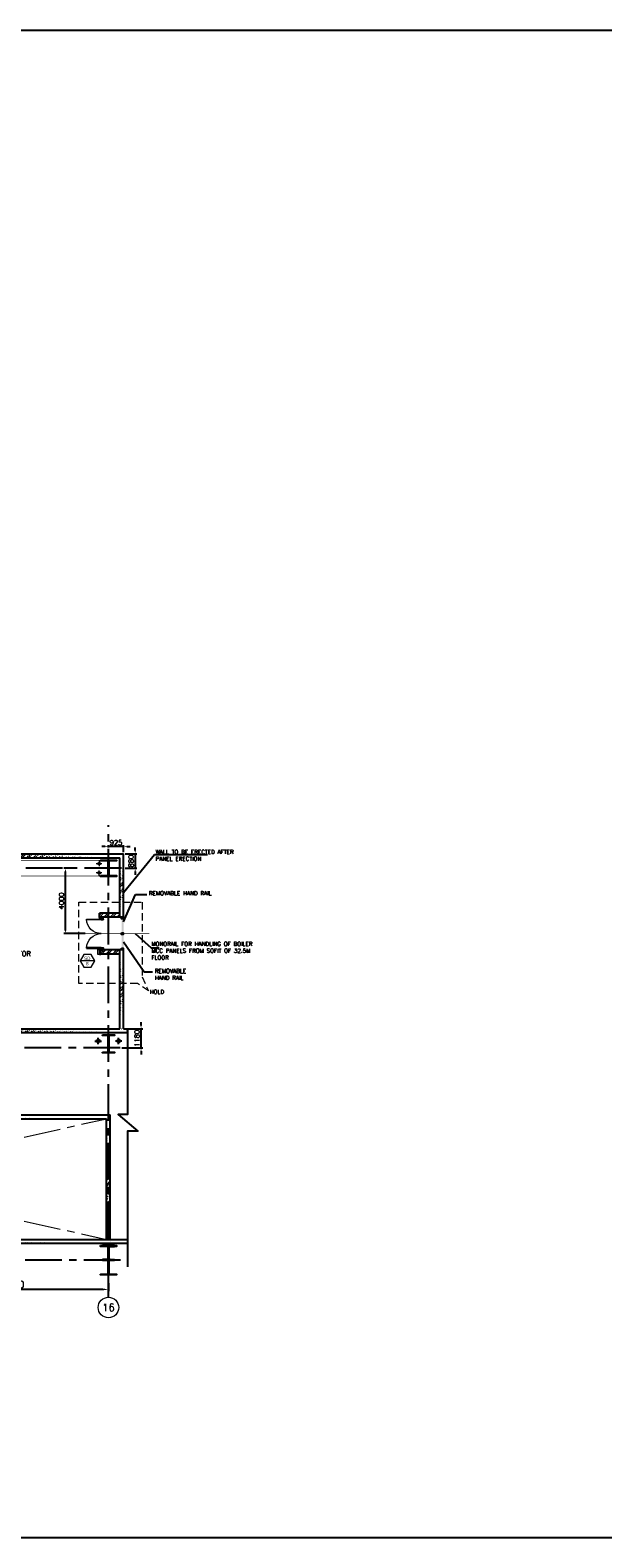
# Model space of a CAD drawing. Header units: inches. Extents: x 0 to 1544102, y -287698 to 23144100.
# Tile 75 of 256: x 566418 to 601493, y -206482 to -114173. Entities that reach past the tile are written whole.
import ezdxf
from ezdxf.enums import TextEntityAlignment as Align

# ---------------------------------------------------------------- set-up
doc = ezdxf.new("R2010")
doc.units = ezdxf.units.IN
doc.header["$LTSCALE"] = 1800
doc.header["$MEASUREMENT"] = 0
for name, pattern in [('CENTER', [2, 1.25, -0.25, 0.25, -0.25]), ('CENTER2', [1.125, 0.75, -0.125, 0.125, -0.125]), ('HIDDEN', [0.375, 0.25, -0.125]), ('HIDDEN2', [0.1875, 0.125, -0.0625])]:
    doc.linetypes.add(name, pattern=pattern)
doc.layers.get('0').update_dxf_attribs({"color": 253, "lineweight": 9})
for name, color, linetype in [('1', 7, 'Continuous'), ('3con', 3, 'Continuous'), ('BODY', 3, 'Continuous'), ('BRACING', 1, 'HIDDEN'), ('COL', 1, 'Continuous'), ('DIM', 4, 'Continuous'), ('GRID', 251, 'CENTER'), ('PARAPET', 4, 'Continuous'), ('RAIN WATER', 6, 'Continuous'), ('STEEL', 231, 'Continuous'), ('TEXT', 3, 'Continuous'), ('WALL', 6, 'Continuous')]:
    doc.layers.add(name, color=color, linetype=linetype)
for name, color, linetype, lineweight in [('2CON', 1, 'Continuous', 13), ('A-DOOR', 31, 'Continuous', 9), ('A-WIN TAG', 3, 'Continuous', 13), ('A-WIN TAG TEXT', 3, 'Continuous', 13), ('BR-AN-CH-PL', 9, 'Continuous', 13), ('CEN', 2, 'CENTER', 15), ('CL', 8, 'CENTER', 15), ('dimension line', 4, 'Continuous', 13), ('HIDDEN', 7, 'HIDDEN', 13), ('WALL HATCH', 251, 'Continuous', 13)]:
    doc.layers.add(name, color=color, linetype=linetype, lineweight=lineweight)
doc.styles.add('COMPLEX', font='complex')
doc.styles.add('ROAMNS', font='ROMANS.shx')
doc.styles.add('ROMANS', font='romans.shx')
doc.styles.get("Standard").update_dxf_attribs({"font": 'arial.ttf'})
doc.dimstyles.new('DIM INT 1', dxfattribs={"dimtxt": 300, "dimasz": 200, "dimexe": 100, "dimexo": 100, "dimgap": 100, "dimtad": 1, "dimdec": 0, "dimzin": 13, "dimdsep": 46, "dimlunit": 5, "dimtxsty": 'ROAMNS', "dimblk1": 'CLOSEDBLANK', "dimcen": 0.09, "dimclrd": 9, "dimclre": 9, "dimclrt": 4, "dimadec": 0, "dimazin": 0, "dimtfac": 1, "dimtdec": 0, "dimtix": 1, "dimtmove": 2, "dimatfit": 3, "dimfxl": 1, "dimtolj": 1, "dimtzin": 13, "dimarcsym": 0})
doc.dimstyles.new('DIM100 x2', dxfattribs={"dimscale": 0, "dimtxt": 400, "dimasz": 400, "dimexe": 100, "dimexo": 100, "dimgap": 100, "dimtad": 1, "dimdec": 0, "dimzin": 13, "dimdsep": 46, "dimtxsty": 'ROMANS', "dimblk2": 'OBLIQUE', "dimcen": 100, "dimdle": 100, "dimclrd": 9, "dimclre": 9, "dimclrt": 4, "dimadec": 0, "dimazin": 0, "dimtfac": 1.1, "dimtdec": 0, "dimtix": 1, "dimtmove": 2, "dimatfit": 3, "dimfxl": 1, "dimtolj": 1, "dimtzin": 13, "dimarcsym": 0})
pattern_1 = [(45, (0, -106029.48), (-198.87378, 198.87378), []), (45, (132.58, -106029.48), (-198.87378, 198.87378), [])]

# ---------------------------------------------------------------- blocks, each defined once
blk = doc.blocks.new('B-ROW COLUMN')
at = {"layer": 'COL'}
h = blk.add_hatch(dxfattribs=at)
h.set_pattern_fill('ANSI31', color=256, scale=200, style=0)
h.set_pattern_definition([(45, (155648.048, 63141.767), (-17.67767, 17.67767), [])])
h.paths.add_polyline_path([(171095, 85178), (172085, 85178), (172085, 85128), (171095, 85128)])
h.paths.add_polyline_path([(171574, 86878), (171606, 86878), (171606, 85178), (171574, 85178)])
h.paths.add_polyline_path([(171095, 86928), (172085, 86928), (172085, 86878), (171095, 86878)])
blk.add_line((171590, 85128), (171590, 86928))
at = {"layer": 'CEN'}
for p, q in [((171590, 85128), (171590, 86928)), ((171399, 86028), (171782, 86028))]:
    blk.add_line(p, q, dxfattribs=at)
at = {"layer": 'COL'}
for points in [[(171095, 86928), (172085, 86928), (172085, 86878), (171095, 86878)], [(171574, 86878), (171606, 86878), (171606, 85178), (171574, 85178)], [(171095, 85178), (172085, 85178), (172085, 85128), (171095, 85128)]]:
    blk.add_lwpolyline(points, close=True, dxfattribs=at)
blk = doc.blocks.new('_ClosedBlank')
at = {"color": 0, "linetype": 'ByBlock', "lineweight": -2}
for p, q in [((-1, 0.17), (0, 0)), ((-1, 0.17), (-1, -0.17)), ((0, 0), (-1, -0.17))]:
    blk.add_line(p, q, dxfattribs=at)
blk = doc.blocks.new('*D567')
at = {"layer": 'DIM', "color": 9, "lineweight": -2, "transparency": 16777216}
for p, q in [((568853, -165488), (568486, -165488)), ((568586, -169288), (568586, -165688)), ((569789, -169488), (568486, -169488))]:
    blk.add_line(p, q, dxfattribs=at)
at = {"layer": 'DIM', "color": 9, "transparency": 16777216}
for points in [[(568552, -165688), (568619, -165688), (568586, -165488)], [(568552, -169288), (568619, -169288), (568586, -169488)]]:
    blk.add_solid(points, dxfattribs=at)
at = {"layer": 'DIM', "color": 4, "transparency": 16777216, "insert": (568336, -167488), "char_height": 300, "attachment_point": 5, "rotation": 90, "style": 'ROAMNS'}
blk.add_mtext('\\A1;4000', dxfattribs=at)
blk = doc.blocks.new('D E F G-ROW COLUMN UNIT2')
at = {"layer": 'COL'}
h = blk.add_hatch(dxfattribs=at)
h.set_pattern_fill('ANSI31', color=256, scale=200, angle=180, style=0)
h.set_pattern_definition([(225, (-557328.912, -127499.994), (17.6776695, -17.6776695), [])])
h.paths.add_polyline_path([(495, 500), (0, 500), (0, 446), (22, 450), (495, 450)])
h.paths.add_polyline_path([(0, 500), (-495, 500), (-495, 450), (0, 450)])
h.paths.add_polyline_path([(0, 450), (-22, 450), (-22, 0), (0, 0)])
h.paths.add_polyline_path([(22, 450), (0, 450), (0, 0), (22, 0)])
h.paths.add_polyline_path([(0, 0), (-22, 0), (-22, -450), (0, -450)])
h.paths.add_polyline_path([(22, 0), (0, 0), (0, -450), (22, -450)])
h.paths.add_polyline_path([(0, -450), (0, -500), (-495, -500), (-495, -450)])
h.paths.add_polyline_path([(495, -450), (0, -450), (0, -500), (495, -500)])
at = {"layer": 'CEN'}
for p, q in [((192, 0), (-192, 0)), ((0, -500), (0, 500))]:
    blk.add_line(p, q, dxfattribs=at)
at = {"layer": 'COL'}
for points in [[(-495, 500), (495, 500), (495, 450), (-495, 450)], [(-22, 450), (22, 450), (22, -450), (-22, -450)], [(-495, -450), (495, -450), (495, -500), (-495, -500)]]:
    blk.add_lwpolyline(points, close=True, dxfattribs=at)
blk = doc.blocks.new('*D709')
at = {"layer": 'dimension line', "color": 9, "lineweight": -2, "transparency": 16777216}
for p, q in [((559214, -189746), (559214, -191371)), ((571214, -190890), (571214, -191371)), ((570814, -191271), (559614, -191271))]:
    blk.add_line(p, q, dxfattribs=at)
at = {"layer": 'dimension line', "color": 9, "transparency": 16777216}
for points in [[(559614, -191205), (559614, -191338), (559214, -191271)], [(570814, -191205), (570814, -191338), (571214, -191271)]]:
    blk.add_solid(points, dxfattribs=at)
at = {"layer": 'dimension line', "color": 4, "transparency": 16777216, "insert": (565214, -190971), "char_height": 400, "attachment_point": 5, "style": 'ROMANS'}
blk.add_mtext('\\A1;12000', dxfattribs=at)
blk = doc.blocks.new('_Oblique')
at = {"color": 0, "linetype": 'ByBlock', "lineweight": -2}
blk.add_line((-0.5, -0.5), (0.5, 0.5), dxfattribs=at)
blk = doc.blocks.new('GRD')
at = {"layer": 'CL', "linetype": 'Continuous'}
blk.add_circle((0, 419.99985), 419.99985, dxfattribs=at)
at = {"layer": 'CL', "color": 4, "style": 'COMPLEX'}
blk.add_attdef('GRD', text='', height=300, dxfattribs=at).set_placement((0, 419.99985), align=Align.MIDDLE)
blk = doc.blocks.new('*D841')
at = {"layer": 'DIM', "color": 9, "lineweight": -2, "transparency": 16777216}
for p, q in [((572852, -164408), (572852, -164208)), ((572239, -164608), (572952, -164608)), ((572852, -164608), (572852, -165488)), ((572239, -165488), (572952, -165488)), ((572852, -165688), (572852, -165888))]:
    blk.add_line(p, q, dxfattribs=at)
at = {"layer": 'DIM', "color": 9, "transparency": 16777216}
for points in [[(572818, -164408), (572885, -164408), (572852, -164608)], [(572818, -165688), (572885, -165688), (572852, -165488)]]:
    blk.add_solid(points, dxfattribs=at)
at = {"layer": 'DIM', "color": 4, "transparency": 16777216, "insert": (572602, -165048), "char_height": 300, "attachment_point": 5, "rotation": 90, "style": 'ROAMNS'}
blk.add_mtext('\\A1;880', dxfattribs=at)
blk = doc.blocks.new('*D842')
at = {"layer": 'DIM', "color": 9, "lineweight": -2, "transparency": 16777216}
for p, q in [((571014, -164164), (570814, -164164)), ((571214, -164211), (571214, -164064)), ((572139, -164164), (571214, -164164)), ((572139, -164508), (572139, -164064)), ((572339, -164164), (572539, -164164))]:
    blk.add_line(p, q, dxfattribs=at)
at = {"layer": 'DIM', "color": 9, "transparency": 16777216}
for points in [[(571014, -164131), (571014, -164198), (571214, -164164)], [(572339, -164131), (572339, -164198), (572139, -164164)]]:
    blk.add_solid(points, dxfattribs=at)
at = {"layer": 'DIM', "color": 4, "transparency": 16777216, "insert": (571676, -163914), "char_height": 300, "attachment_point": 5, "style": 'ROAMNS'}
blk.add_mtext('\\A1;925', dxfattribs=at)
blk = doc.blocks.new('B-ROW COLUMN (ABOVE 27.6M)')
at = {"layer": 'COL', "linetype": 'Continuous'}
h = blk.add_hatch(dxfattribs=at)
h.set_pattern_fill('ANSI31', color=256, scale=100, style=0)
h.set_pattern_definition([(45, (-1203962.571, 168010.577), (-8.83883476, 8.83883476), [])])
h.paths.add_polyline_path([(13, 500), (0, 500), (0, 150), (13, 150)])
h.paths.add_polyline_path([(0, 500), (-13, 500), (-13, 150), (0, 150)])
h.paths.add_polyline_path([(-370, 900), (-370, 852), (-89, 852), (-87, 852), (-85, 852), (-83, 852), (-82, 852), (-80, 851), (-78, 851), (-76, 851), (-74, 851), (-72, 850), (-71, 850), (-69, 849), (-67, 849), (-65, 848), (-64, 848), (-62, 847), (-60, 846), (-58, 846), (-57, 845), (-55, 844), (-53, 843), (-52, 842), (-50, 841), (-49, 840), (-47, 839), (-46, 838), (-44, 837), (-43, 836), (-41, 835), (-40, 834), (-38, 832), (-37, 831), (-36, 830), (-34, 829), (-33, 827), (-32, 826), (-31, 824), (-29, 823), (-28, 821), (-27, 820), (-26, 818), (-25, 817), (-24, 815), (-23, 814), (-22, 812), (-22, 810), (-21, 809), (-20, 807), (-19, 805), (-19, 804), (-18, 802), (-17, 800), (-17, 798), (-16, 797), (-16, 795), (-15, 793), (-15, 791), (-15, 789), (-14, 788), (-14, 786), (-14, 784), (-14, 782), (-14, 780), (-14, 778), (-13, 776), (-13, 500), (0, 500), (0, 900)])
h.paths.add_polyline_path([(370, 852), (370, 900), (0, 900), (0, 500), (13, 500), (13, 776), (14, 778), (14, 780), (14, 782), (14, 784), (14, 786), (14, 788), (15, 789), (15, 791), (15, 793), (16, 795), (16, 797), (17, 798), (17, 800), (18, 802), (19, 804), (19, 805), (20, 807), (21, 809), (22, 810), (22, 812), (23, 814), (24, 815), (25, 817), (26, 818), (27, 820), (28, 821), (29, 823), (31, 824), (32, 826), (33, 827), (34, 829), (36, 830), (37, 831), (38, 832), (40, 834), (41, 835), (43, 836), (44, 837), (46, 838), (47, 839), (49, 840), (50, 841), (52, 842), (53, 843), (55, 844), (57, 845), (58, 846), (60, 846), (62, 847), (64, 848), (65, 848), (67, 849), (69, 849), (71, 850), (72, 850), (74, 851), (76, 851), (78, 851), (80, 851), (82, 852), (83, 852), (85, 852), (87, 852), (89, 852)])
h.paths.add_polyline_path([(370, 0), (370, 48), (89, 48), (87, 48), (85, 48), (83, 48), (82, 48), (80, 49), (78, 49), (76, 49), (74, 49), (72, 50), (71, 50), (69, 51), (67, 51), (65, 52), (64, 52), (62, 53), (60, 54), (58, 54), (57, 55), (55, 56), (53, 57), (52, 58), (50, 59), (49, 60), (47, 61), (46, 62), (44, 63), (43, 64), (41, 65), (40, 66), (38, 68), (37, 69), (36, 70), (34, 71), (33, 73), (32, 74), (31, 76), (29, 77), (28, 79), (27, 80), (26, 82), (25, 83), (24, 85), (23, 86), (22, 88), (22, 90), (21, 91), (20, 93), (19, 95), (19, 96), (18, 98), (17, 100), (17, 102), (16, 103), (16, 105), (15, 107), (15, 109), (15, 111), (14, 112), (14, 114), (14, 116), (14, 118), (14, 120), (14, 122), (13, 124), (13, 150), (0, 150), (0, 0)])
h.paths.add_polyline_path([(-370, 48), (-370, 0), (0, 0), (0, 150), (-13, 150), (-13, 124), (-14, 122), (-14, 120), (-14, 118), (-14, 116), (-14, 114), (-14, 112), (-15, 111), (-15, 109), (-15, 107), (-16, 105), (-16, 103), (-17, 102), (-17, 100), (-18, 98), (-19, 96), (-19, 95), (-20, 93), (-21, 91), (-22, 90), (-22, 88), (-23, 86), (-24, 85), (-25, 83), (-26, 82), (-27, 80), (-28, 79), (-29, 77), (-31, 76), (-32, 74), (-33, 73), (-34, 71), (-36, 70), (-37, 69), (-38, 68), (-40, 66), (-41, 65), (-43, 64), (-44, 63), (-46, 62), (-47, 61), (-49, 60), (-50, 59), (-52, 58), (-53, 57), (-55, 56), (-57, 55), (-58, 54), (-60, 54), (-62, 53), (-64, 52), (-65, 52), (-67, 51), (-69, 51), (-71, 50), (-72, 50), (-74, 49), (-76, 49), (-78, 49), (-80, 49), (-82, 48), (-83, 48), (-85, 48), (-87, 48), (-89, 48)])
at = {"layer": 'CEN', "color": 2}
for p, q in [((0, 995), (0, -95)), ((-37, 450), (37, 450))]:
    blk.add_line(p, q, dxfattribs=at)
at = {"layer": 'COL'}
for p, q in [((-370, 900), (-370, 852)), ((370, 900), (-370, 900)), ((-89, 852), (-370, 852)), ((-89, 48), (-370, 48)), ((-370, 48), (-370, 0)), ((-370, 0), (370, 0)), ((-13, 776), (-13, 124)), ((13, 776), (13, 124)), ((89, 852), (370, 852)), ((89, 48), (370, 48)), ((370, 852), (370, 900)), ((370, 0), (370, 48))]:
    blk.add_line(p, q, dxfattribs=at)
for centre, major_axis, start_param, end_param in [((-89, 776), (-75.5, 0), 3.142177, 4.712973), ((-89, 124), (-75.5, 0.1), 1.572668, 3.143464), ((89, 124), (-75.5, 0.1), 0.001198, 1.571994), ((89, 776), (-75.5, 0), -1.570153, 0.000644)]:
    blk.add_ellipse(centre, major_axis=major_axis, ratio=1, start_param=start_param, end_param=end_param, dxfattribs=at)
blk = doc.blocks.new('C-ROW COLUMN (above17m)')
at = {"layer": 'COL'}
h = blk.add_hatch(dxfattribs=at)
h.set_pattern_fill('ANSI31', color=256, scale=200, style=0)
h.set_pattern_definition([(45, (-78771.347, -120071.694), (-17.6776695, 17.6776695), [])])
h.paths.add_polyline_path([(22, 755), (-22, 755), (-22, -255), (22, -255)])
h.paths.add_polyline_path([(370, -300), (370, -255), (-370, -255), (-370, -300)])
h.paths.add_polyline_path([(-370, 800), (-370, 755), (370, 755), (370, 800)])
at = {"layer": 'CEN'}
for p, q in [((-192, 0), (192, 0)), ((0, -300), (0, 800))]:
    blk.add_line(p, q, dxfattribs=at)
at = {"layer": 'COL'}
for points in [[(-370, 800), (370, 800), (370, 755), (-370, 755)], [(-22, 755), (22, 755), (22, -255), (-22, -255)], [(-370, -255), (370, -255), (370, -300), (-370, -300)]]:
    blk.add_lwpolyline(points, close=True, dxfattribs=at)
blk = doc.blocks.new('A$C2B835022')
at = {"layer": '2CON'}
for p, q in [((108, 1030), (108, 136)), ((162, 136), (162, 1028)), ((1847, 136), (1847, 1028)), ((1901, 1030), (1901, 136)), ((162, 136), (99, 136)), ((1847, 136), (1901, 136))]:
    blk.add_line(p, q, dxfattribs=at)
for points in [[(59, 15), (59, 223), (4, 223), (4, 15)], [(1941, 15), (1941, 223), (1996, 223), (1996, 15)]]:
    blk.add_lwpolyline(points, close=True, dxfattribs=at)
for centre, start, end in [((88, 119), 0, 88.72957), ((1912, 119), 91.27043, 180)]:
    blk.add_arc(centre, 912, start, end, dxfattribs=at)
at = {"layer": '3con'}
for p, q in [((0, 207), (0, 229)), ((0, 8), (0, 30)), ((4, 234), (92, 234)), ((125, 4), (4, 4)), ((96, 229), (96, 139)), ((101, 135), (125, 135)), ((129, 131), (129, 8)), ((1871, 131), (1871, 8)), ((1899, 135), (1875, 135)), ((1875, 4), (1996, 4)), ((1904, 229), (1904, 139)), ((1996, 234), (1908, 234)), ((2000, 207), (2000, 229)), ((2000, 8), (2000, 30))]:
    blk.add_line(p, q, dxfattribs=at)
for centre, start, end in [((4, 229), 90, 180), ((4, 8), 180, 270), ((92, 229), 0, 90), ((101, 139), 180, 270), ((125, 131), 0, 90), ((125, 8), 270, 0), ((1875, 131), 90, 180), ((1875, 8), 180, 270), ((1899, 139), 270, 0), ((1908, 229), 90, 180), ((1996, 229), 0, 90), ((1996, 8), 270, 0)]:
    blk.add_arc(centre, 4.38, start, end, dxfattribs=at)
at = {"layer": 'WALL', "ltscale": 2000}
for p, q in [((0, 234), (0, 4)), ((2000, 234), (2000, 0))]:
    blk.add_line(p, q, dxfattribs=at)
blk = doc.blocks.new('*D1488')
at = {"layer": '1', "color": 9, "lineweight": -2, "transparency": 16777216}
for p, q in [((572239, -175308), (573310, -175308)), ((573210, -175108), (573210, -174908)), ((573210, -176488), (573210, -175308)), ((572027, -176488), (573310, -176488)), ((573210, -176688), (573210, -176888))]:
    blk.add_line(p, q, dxfattribs=at)
at = {"layer": '1', "color": 9, "transparency": 16777216}
for points in [[(573176, -175108), (573243, -175108), (573210, -175308)], [(573176, -176688), (573243, -176688), (573210, -176488)]]:
    blk.add_solid(points, dxfattribs=at)
at = {"layer": '1', "color": 4, "transparency": 16777216, "insert": (572960, -175898), "char_height": 300, "attachment_point": 5, "rotation": 90, "style": 'ROAMNS'}
blk.add_mtext('\\A1;1180', dxfattribs=at)

msp = doc.modelspace()

# ---------------------------------------------------------------- hatches: boundary and pattern name
h = msp.add_hatch(color=5)
h.dxf.hatch_style = 1
h.paths.add_polyline_path([(572138.7, -168588.09), (572038.7, -168588.09), (572038.7, -168488.09), (572018.7, -168488.09), (572018.7, -169488.09), (572038.7, -169488.25), (572038.7, -169438.25), (572138.7, -169438.09)])
h.paths.add_polyline_path([(572138.7, -169538.09), (572038.7, -169538.09), (572038.7, -169488.09), (572018.7, -169488.09), (572018.7, -170488.09), (572038.7, -170488.09), (572038.7, -170388.09), (572138.7, -170388.09)])
h = msp.add_hatch(color=5)
h.dxf.hatch_style = 1
h.paths.add_polyline_path([(572138.7, -168588.09), (572038.7, -168588.09), (572038.7, -168488.09), (572018.7, -168488.09), (572018.7, -169488.09), (572038.7, -169488.25), (572038.7, -169438.25), (572138.7, -169438.09)])
h.paths.add_polyline_path([(572138.7, -169538.09), (572038.7, -169538.09), (572038.7, -169488.09), (572018.7, -169488.09), (572018.7, -170488.09), (572038.7, -170488.09), (572038.7, -170388.09), (572138.7, -170388.09)])
at = {"layer": 'WALL HATCH'}
h = msp.add_hatch(dxfattribs=at)
h.set_pattern_fill('ANSI32', color=256, scale=750, style=0)
h.set_pattern_definition([(45, (0, 15), (-198.87378, 198.87378), []), (45, (132.58, 15), (-198.87378, 198.87378), [])])
edge = h.paths.add_edge_path()
edge.add_line((560138.7, -164608.09), (571928.7, -164608.09))
edge.add_line((559908.7, -164838.09), (571698.7, -164838.09))
h = msp.add_hatch(dxfattribs=at)
h.set_pattern_fill('ANSI32', color=256, scale=750, style=0)
h.set_pattern_definition([(45, (210, 0), (-198.87378, 198.87378), []), (45, (342.58, 0), (-198.87378, 198.87378), [])])
edge = h.paths.add_edge_path()
edge.add_line((571908.7, -168488.09), (571908.7, -164853.09))
edge.add_line((572138.7, -168488.09), (572138.7, -164623.09))
h = msp.add_hatch(dxfattribs=at)
h.set_pattern_fill('ANSI32', color=256, scale=750, style=0)
h.paths.add_polyline_path([(570676.92, -168238.09), (571678.7, -168238.09), (571678.7, -168488.09), (570676.92, -168488.09)])
h = msp.add_hatch(dxfattribs=at)
h.set_pattern_fill('ANSI32', color=256, scale=750, style=0)
h.paths.add_polyline_path([(570676.92, -168238.09), (571908.7, -168238.09), (571908.7, -168488.09), (570676.92, -168488.09)])
h = msp.add_hatch(dxfattribs=at)
h.set_pattern_fill('ANSI32', color=256, scale=750, style=0)
h.paths.add_polyline_path([(570681.06, -170488.09), (571682.84, -170488.09), (571682.84, -170738.09), (570681.06, -170738.09)])
h = msp.add_hatch(dxfattribs=at)
h.set_pattern_fill('ANSI32', color=256, scale=750, style=0)
h.paths.add_polyline_path([(570681.06, -170488.09), (571908.7, -170488.09), (571908.7, -170738.09), (570681.06, -170738.09)])
h = msp.add_hatch(dxfattribs=at)
h.set_pattern_fill('ANSI32', color=256, scale=750, style=0)
h.set_pattern_definition([(45, (210, 3e-11), (-198.87378, 198.87378), []), (45, (342.58, 3e-11), (-198.87378, 198.87378), [])])
edge = h.paths.add_edge_path()
edge.add_line((571908.7, -175308.09), (571908.7, -170488.09))
edge.add_line((572138.7, -175308.09), (572138.7, -170488.09))
h = msp.add_hatch(dxfattribs=at)
h.set_pattern_fill('ANSI32', color=256, scale=750, style=0)
h.set_pattern_definition([(45, (0, -210), (-198.87378, 198.87378), []), (45, (132.58, -210), (-198.87378, 198.87378), [])])
edge = h.paths.add_edge_path()
edge.add_line((557287.31, -175308.09), (572385.04, -175308.09))
edge.add_line((557287.31, -175538.09), (572385.04, -175538.09))
h = msp.add_hatch(dxfattribs=at)
h.set_pattern_fill('ANSI32', color=256, scale=750, style=0)
h.set_pattern_definition(pattern_1)
edge = h.paths.add_edge_path()
edge.add_line((537713.7, -180588.09), (571328.7, -180588.09))
edge.add_line((537943.7, -180818.09), (571098.7, -180818.09))
h = msp.add_hatch(dxfattribs=at)
h.set_pattern_fill('ANSI32', color=256, scale=750, style=0)
h.set_pattern_definition(pattern_1)
edge = h.paths.add_edge_path()
edge.add_line((571328.7, -188458.09), (571328.7, -180588.09))
edge.add_line((571098.7, -188458.09), (571098.7, -180818.09))
h = msp.add_hatch(dxfattribs=at)
h.set_pattern_fill('ANSI32', color=256, scale=750, style=0)
edge = h.paths.add_edge_path()
edge.add_line((533613.7, -188208.09), (572385.04, -188208.09))
edge.add_line((533613.7, -188438.09), (572385.04, -188438.09))

# ---------------------------------------------------------------- linework, layer by layer
msp.add_lwpolyline([(572385.04, -188208.09), (572385.04, -188303.92), (572408.04, -188303.92), (572362.04, -188342.25), (572385.04, -188342.25), (572385.04, -188438.09)])
at = {"layer": '1'}
msp.add_lwpolyline([(498457.71, -114173.09), (708709.5, -114173.09), (708709.5, -206481.81), (498457.71, -206481.81)], close=True, dxfattribs=at)
msp.add_lwpolyline([(572385.04, -175308.09), (572385.04, -180556.41), (571800.5, -180556.41), (573005.08, -181592.75), (572385.04, -181592.75), (572385.04, -189888.09)], dxfattribs=at)
at = {"layer": '2CON'}
msp.add_line((570382.63, -171158.85), (569482.63, -171158.85), dxfattribs=at)
at = {"layer": 'A-WIN TAG'}
msp.add_lwpolyline([(569707.63, -170769.14), (569482.63, -171158.85), (569707.63, -171548.57), (570157.63, -171548.57), (570382.63, -171158.85), (570157.63, -170769.14)], close=True, dxfattribs=at)
at = {"layer": 'BODY'}
for p, q in [((570669.72, -170488.09), (570669.72, -170738.09)), ((570669.72, -170488.09), (570669.72, -170738.09)), ((570669.72, -170738.09), (570749.72, -170738.09)), ((570669.72, -170738.09), (570749.72, -170738.09)), ((570676.92, -170516.82), (570676.92, -170709.36)), ((570676.92, -170516.82), (570676.92, -170709.36)), ((570746.85, -170727.51), (570687.66, -170721.29)), ((570746.85, -170727.51), (570687.66, -170721.29)), ((570749.72, -170730.69), (570749.72, -170738.09)), ((570749.72, -170730.69), (570749.72, -170738.09))]:
    msp.add_line(p, q, dxfattribs=at)
for centre, radius, start, end in [((570688.92, -170709.36), 12, 180, 264), ((570688.92, -170709.36), 12, 180, 264), ((570746.52, -170730.69), 3.2, 0, 84), ((570746.52, -170730.69), 3.2, 0, 84)]:
    msp.add_arc(centre, radius, start, end, dxfattribs=at)
at = {"layer": 'BR-AN-CH-PL'}
msp.add_lwpolyline([(570563.32, -170463.09), (570863.32, -170463.09), (570863.32, -170763.09), (570563.32, -170763.09)], close=True, dxfattribs=at)
msp.add_lwpolyline([(570563.32, -170463.09), (570863.32, -170463.09), (570863.32, -170763.09), (570563.32, -170763.09)], close=True, dxfattribs=at)
at = {"layer": 'BRACING', "const_width": 40}
for points in [[(559708.7, -165008.09), (570718.7, -165008.09)], [(559708.7, -165968.09), (570718.7, -165968.09)]]:
    msp.add_lwpolyline(points, dxfattribs=at)
at = {"layer": 'CEN'}
for p, q in [((537943.7, -188208.09), (571098.7, -180818.09)), ((537943.7, -180818.09), (571098.7, -188208.09))]:
    msp.add_line(p, q, dxfattribs=at)
at = {"layer": 'CL', "linetype": 'CENTER'}
for p, q in [((570818.7, -165207.63), (570468.7, -165207.63)), ((570643.7, -165002.26), (570643.7, -165352.26)), ((570818.7, -165768.54), (570468.7, -165768.54)), ((570643.7, -165973.91), (570643.7, -165623.91))]:
    msp.add_line(p, q, dxfattribs=at)
at = {"layer": 'CL', "color": 7}
for centre in [(570643.7, -165207.63), (570643.7, -165768.54)]:
    msp.add_circle(centre, 75, dxfattribs=at)
at = {"layer": 'GRID'}
for p, q in [((571213.7, -191748), (571213.7, -162850.81)), ((572006.2, -165488.09), (522413.7, -165488.09)), ((571926.99, -176488.09), (522413.7, -176488.09)), ((571957.08, -189488.09), (522413.7, -189488.09))]:
    msp.add_line(p, q, dxfattribs=at)
at = {"layer": 'HIDDEN'}
for p, q in [((573660.5, -172999), (572996.23, -172536.78)), ((573285.32, -172130.54), (573660.5, -172999))]:
    msp.add_line(p, q, dxfattribs=at)
msp.add_lwpolyline([(572996.23, -172536.78), (569398.51, -172536.78), (569398.51, -167555.66), (573285.32, -167555.66), (573285.32, -172130.54)], dxfattribs=at)
at = {"layer": 'PARAPET'}
for p, q in [((570662.75, -168488.09), (570665.58, -168238.09)), ((571698.7, -168238.09), (570665.58, -168238.09)), ((571928.7, -168488.09), (570702.5, -168488.09)), ((571908.7, -170488.09), (570702.5, -170488.09)), ((571698.7, -170738.09), (570702.5, -170738.09))]:
    msp.add_line(p, q, dxfattribs=at)
for points in [[(572018.7, -168488.09), (572118.7, -168488.09), (572118.7, -168588.09), (572018.7, -168588.09)], [(572018.7, -168488.09), (572118.7, -168488.09), (572118.7, -168588.09), (572018.7, -168588.09)], [(572018.7, -169438.09), (572118.7, -169438.09), (572118.7, -169538.09), (572018.7, -169538.09)], [(572018.7, -169438.09), (572118.7, -169438.09), (572118.7, -169538.09), (572018.7, -169538.09)], [(572018.7, -170388.09), (572118.7, -170388.09), (572118.7, -170488.09), (572018.7, -170488.09)], [(572018.7, -170388.09), (572118.7, -170388.09), (572118.7, -170488.09), (572018.7, -170488.09)]]:
    msp.add_lwpolyline(points, close=True, dxfattribs=at)
at = {"layer": 'RAIN WATER', "linetype": 'CENTER2', "ltscale": 0.05}
for p, q in [((570388.7, -176063.09), (570788.7, -176063.09)), ((570588.7, -176263.09), (570588.7, -175863.09)), ((572038.7, -176063.09), (571638.7, -176063.09)), ((571838.7, -176263.09), (571838.7, -175863.09))]:
    msp.add_line(p, q, dxfattribs=at)
at = {"layer": 'RAIN WATER', "linetype": 'HIDDEN2', "ltscale": 0.25}
for centre in [(570588.7, -176063.09), (571838.7, -176063.09)]:
    msp.add_circle(centre, 100, dxfattribs=at)
at = {"layer": 'RAIN WATER', "ltscale": 0.25}
for centre in [(570588.7, -176063.09), (571838.7, -176063.09)]:
    msp.add_circle(centre, 75, dxfattribs=at)
at = {"layer": 'STEEL', "const_width": 30}
msp.add_lwpolyline([(569213.7, -169488.09), (573713.7, -169488.09)], dxfattribs=at)
at = {"layer": 'WALL'}
for p, q in [((559908.7, -164838.09), (571908.7, -164838.09)), ((560138.7, -164608.09), (572138.7, -164608.09)), ((571908.7, -168488.09), (571908.7, -164838.09)), ((572138.7, -168488.09), (572138.7, -164608.09)), ((570662.75, -168488.09), (570665.58, -168238.09)), ((571908.7, -168238.09), (570665.58, -168238.09)), ((571908.7, -168488.09), (570702.5, -168488.09)), ((572138.7, -168488.09), (571908.7, -168488.09)), ((571908.7, -170488.09), (570702.5, -170488.09)), ((571908.7, -170738.09), (570702.5, -170738.09)), ((571908.7, -175308.09), (571908.7, -170488.09)), ((572138.7, -170488.09), (571908.7, -170488.09)), ((572138.7, -175308.09), (572138.7, -170488.09)), ((555288.31, -175308.09), (571908.7, -175308.09)), ((572138.7, -175308.09), (572385.04, -175308.09)), ((555288.31, -175538.09), (572385.04, -175538.09)), ((537713.7, -180588.09), (571328.7, -180588.09)), ((537943.7, -180818.09), (571098.7, -180818.09)), ((571098.7, -188208.09), (571098.7, -180818.09)), ((571328.7, -188208.09), (571328.7, -180588.09)), ((525173.25, -188208.09), (572385.04, -188208.09)), ((533613.7, -188438.09), (572385.04, -188438.09))]:
    msp.add_line(p, q, dxfattribs=at)
msp.add_lwpolyline([(572385.04, -175308.09), (572385.04, -175403.92), (572408.04, -175403.92), (572362.04, -175442.25), (572385.04, -175442.25), (572385.04, -175538.09)], dxfattribs=at)

# ---------------------------------------------------------------- block references
at = {"xscale": -1, "rotation": 90}
msp.add_blockref('A$C2B835022', (570896.35, -168488.09), dxfattribs=at)
for name, p in [('C-ROW COLUMN (above17m)', (571213.7, -176488.09)), ('B-ROW COLUMN', (399623.48, -275515.71)), ('B-ROW COLUMN (ABOVE 27.6M)', (571213.7, -189488.09))]:
    msp.add_blockref(name, p)
at = {"layer": 'A-DOOR', "xscale": -1, "rotation": 90}
msp.add_blockref('A$C2B835022', (570896.35, -168488.09), dxfattribs=at)
at = {"layer": 'COL'}
msp.add_blockref('D E F G-ROW COLUMN UNIT2', (571213.7, -165488.09), dxfattribs=at)
at = {"layer": 'DIM', "xscale": 1.5, "yscale": 1.5, "zscale": 1.5}
msp.add_blockref('GRD', (571213.83, -193008), dxfattribs=at).add_auto_attribs({'GRD': '16'})

# ---------------------------------------------------------------- texts
at = {"layer": 'A-WIN TAG TEXT'}
for s, p in [('SD', (569916.87, -170998.9)), ('8', (569916.87, -171320.64))]:
    msp.add_text(s, height=200, dxfattribs=at).set_placement(p, align=Align.MIDDLE)
at = {"layer": 'TEXT', "attachment_point": 1, "style": 'ROMANS'}
for s, insert, char_height, width in [('WALL TO BE ERECTED AFTER PANEL ERECTION', (574098.36, -164359.77), 250, 5292.7738), ('WALL TO BE ERECTED AFTER PANEL ERECTION', (574098.36, -164359.77), 250, 5292.7738), ('REMOVABLE HAND RAIL', (573692.57, -166887.18), 250, 5292.7738), ('(REFER DRG NO PE-DG-412-100-E006 FOR LAYOUT OF BOILER SWITCHGEAR ROOM )', (557085.81, -170571.33), 300, 10948.8519), ('MONORAIL FOR HANDLING OF BOILER MCC PANELS FROM SOFIT OF 32.5M FLOOR', (573840.16, -169993.34), 250, 7325.8005), ('REMOVABLE HAND RAIL', (574057.51, -171653.72), 250, 2408.4902), ('HOLD', (573741, -172927), 250, 2408.4902)]:
    msp.add_mtext(s, dxfattribs=dict(at, insert=insert, char_height=char_height, width=width))

# ---------------------------------------------------------------- dimensions: what is measured, and where the dimension line sits
at = {"layer": '1'}
dim = msp.add_linear_dim(base=(573209.8, -175308.09), p1=(571926.99, -176488.09), p2=(572138.7, -175308.09), angle=90, dimstyle='DIM INT 1', dxfattribs=at)
dim.commit()
dim.dimension.update_dxf_attribs({"geometry": '*D1488', "text_midpoint": (572959.8, -175898.09)})
at = {"layer": 'DIM'}
dim = msp.add_linear_dim(base=(571213.7, -164164.39), p1=(572138.7, -164608.09), p2=(571213.7, -164311.35), dimstyle='DIM INT 1', dxfattribs=at)
dim.commit()
dim.dimension.update_dxf_attribs({"geometry": '*D842', "text_midpoint": (571676.2, -163914.39)})
for base, p1, p2, picture, middle in [((572851.79, -165488.09), (572138.7, -164608.09), (572138.7, -165488.09), '*D841', (572601.79, -165048.09)), ((568585.76, -165488.09), (569888.79, -169488.09), (568952.58, -165488.09), '*D567', (568335.76, -167488.09))]:
    dim = msp.add_linear_dim(base=base, p1=p1, p2=p2, angle=90, dimstyle='DIM INT 1', dxfattribs=at)
    dim.commit()
    dim.dimension.update_dxf_attribs({"geometry": picture, "text_midpoint": middle})
at = {"layer": 'dimension line'}
dim = msp.add_linear_dim(base=(559213.7, -191271.35), p1=(571213.7, -190789.67), p2=(559213.7, -189645.78), angle=180, dimstyle='DIM100 x2', override={"dimscale": 1}, dxfattribs=at)
dim.commit()
dim.dimension.update_dxf_attribs({"geometry": '*D709', "text_midpoint": (565213.7, -190971.35)})

# ---------------------------------------------------------------- leaders
at = {"layer": 'A-DOOR'}
for points in [[(572138.7, -166980.39), (574034.88, -164652.65), (577289.7, -164652.65)], [(572140.65, -168775.88), (572867.51, -167082.67), (573572.33, -167087.58)], [(572858.78, -169488.09), (573832.39, -170356.22), (574319.39, -170356.22)], [(572145.12, -169997.47), (573398, -171826.97), (573916.62, -171826.97)]]:
    msp.add_leader(points, dimstyle='DIM INT 1', dxfattribs=at)

doc.saveas('drawing.dxf')
